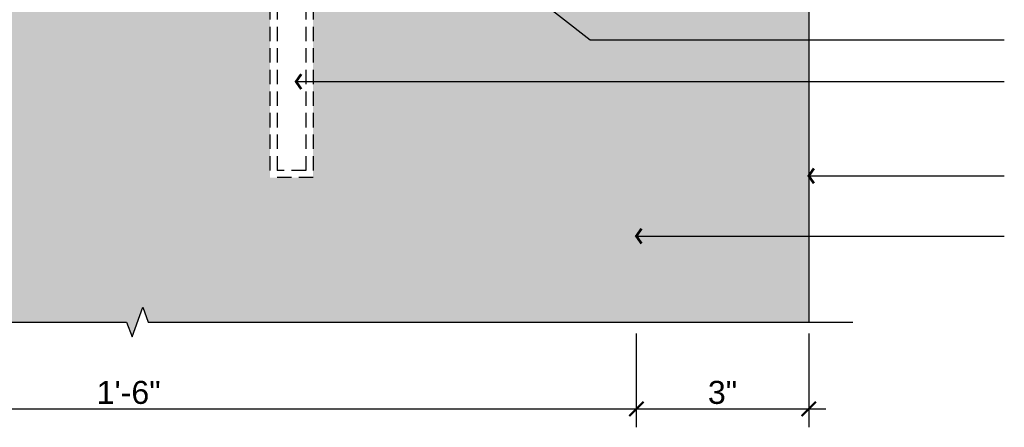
# Model space of a CAD drawing. Header units: inches. Extents: x 13.5 to 67, y 51.4 to 78.9.
# Tile 9 of 12: x 37.1 to 54.2, y 51.4 to 58.5. Entities that reach past the tile are written whole.
import ezdxf

# ---------------------------------------------------------------- set-up
doc = ezdxf.new("R2010")
doc.units = ezdxf.units.IN
doc.header["$MEASUREMENT"] = 0
doc.linetypes.add('HIDDEN', pattern=[0.375, 0.25, -0.125])
for name, color, linetype in [('L-DETL-ANNO', 1, 'Continuous'), ('L-DETL-DIMS', 1, 'Continuous'), ('L-DETL-HIDD', 150, 'HIDDEN'), ('L-DETL-LINE-BOLD', 3, 'Continuous'), ('L-DETL-LINE-MEDM-BOLD', 2, 'Continuous'), ('L-DETL-PATT-MEDM', 135, 'Continuous')]:
    doc.layers.add(name, color=color, linetype=linetype)
doc.styles.add('Arial', font='arial.ttf')
doc.dimstyles.new('(IN) 3', dxfattribs={"dimscale": 4, "dimtxt": 0.1, "dimasz": 0.09, "dimexe": 0.08, "dimexo": 0.05, "dimgap": 0.02, "dimtad": 1, "dimdec": 3, "dimzin": 3, "dimdsep": 46, "dimlunit": 4, "dimtxsty": 'Arial', "dimblk": 'Arrowhead', "dimcen": 0.05, "dimdle": 0.075, "dimclrd": 256, "dimclre": 256, "dimclrt": 11, "dimadec": 0, "dimazin": 0, "dimtfac": 1, "dimtdec": 3, "dimtofl": 0, "dimtmove": 0, "dimatfit": 3, "dimldrblk": 'Arrowhead', "dimfxl": 1, "dimfrac": 2, "dimtolj": 1, "dimtzin": 0, "dimlwd": -1, "dimlwe": -1, "dimarcsym": 0})
doc.dimstyles.new('(IN) 3$0', dxfattribs={"dimscale": 4, "dimtxt": 0.1, "dimasz": 0.0625, "dimexe": 0.08, "dimexo": 0.05, "dimgap": 0.02, "dimtad": 1, "dimdec": 3, "dimzin": 3, "dimdsep": 46, "dimlunit": 4, "dimtxsty": 'Arial', "dimblk": 'ARCHTICK', "dimcen": 0.05, "dimdle": 0.075, "dimclrd": 256, "dimclre": 256, "dimclrt": 11, "dimadec": 0, "dimazin": 0, "dimtfac": 1, "dimtdec": 3, "dimtofl": 0, "dimtmove": 0, "dimatfit": 3, "dimldrblk": 'Arrowhead', "dimfxl": 1, "dimfrac": 2, "dimtolj": 1, "dimtzin": 0, "dimlwd": -1, "dimlwe": -1, "dimarcsym": 0})

# ---------------------------------------------------------------- blocks, each defined once
blk = doc.blocks.new('Arrowhead')
blk.add_line((0, 0), (-1, 0))
at = {"const_width": 0.125}
blk.add_lwpolyline([(-0.251, 0.36), (0, 0), (-0.251, -0.36)], dxfattribs=at)
blk = doc.blocks.new('_ARCHTICK')
at = {"linetype": 'ByBlock', "const_width": 0.15}
blk.add_lwpolyline([(-0.5, -0.5), (0.5, 0.5)], dxfattribs=at)
blk = doc.blocks.new('*D30')
at = {"layer": 'Defpoints', "color": 0, "transparency": 16777216}
for p in [(29.82, 53.221), (47.82, 53.221), (47.82, 51.712)]:
    blk.add_point(p, dxfattribs=at)
at = {"layer": 'L-DETL-DIMS', "transparency": 16777216}
for p, q in [((29.82, 53.021), (29.82, 51.392)), ((47.82, 53.021), (47.82, 51.392)), ((29.52, 51.712), (48.12, 51.712))]:
    blk.add_line(p, q, dxfattribs=at)
at = {"layer": 'L-DETL-DIMS', "transparency": 16777216, "xscale": 0.25, "yscale": 0.25, "zscale": 0.25, "rotation": 180}
blk.add_blockref('_ARCHTICK', (29.82, 51.712), dxfattribs=at)
at = {"layer": 'L-DETL-DIMS', "transparency": 16777216, "xscale": 0.25, "yscale": 0.25, "zscale": 0.25}
blk.add_blockref('_ARCHTICK', (47.82, 51.712), dxfattribs=at)
at = {"layer": 'L-DETL-DIMS', "color": 11, "transparency": 16777216, "insert": (38.987, 51.996), "char_height": 0.4, "attachment_point": 5, "style": 'Arial'}
blk.add_mtext('\\A1;1\'-6"', dxfattribs=at)
blk = doc.blocks.new('*D32')
at = {"layer": 'Defpoints', "color": 0, "transparency": 16777216}
for p in [(47.82, 53.221), (50.82, 53.221), (50.82, 51.712)]:
    blk.add_point(p, dxfattribs=at)
at = {"layer": 'L-DETL-DIMS', "transparency": 16777216}
for p, q in [((47.82, 53.021), (47.82, 51.392)), ((50.82, 53.021), (50.82, 51.392)), ((47.52, 51.712), (51.12, 51.712))]:
    blk.add_line(p, q, dxfattribs=at)
at = {"layer": 'L-DETL-DIMS', "transparency": 16777216, "xscale": 0.25, "yscale": 0.25, "zscale": 0.25, "rotation": 180}
blk.add_blockref('_ARCHTICK', (47.82, 51.712), dxfattribs=at)
at = {"layer": 'L-DETL-DIMS', "transparency": 16777216, "xscale": 0.25, "yscale": 0.25, "zscale": 0.25}
blk.add_blockref('_ARCHTICK', (50.82, 51.712), dxfattribs=at)
at = {"layer": 'L-DETL-DIMS', "color": 11, "transparency": 16777216, "insert": (49.32, 51.996), "char_height": 0.4, "attachment_point": 5, "style": 'Arial'}
blk.add_mtext('\\A1;3"', dxfattribs=at)

msp = doc.modelspace()

# ---------------------------------------------------------------- hatches: boundary and pattern name
at = {"layer": 'L-DETL-PATT-MEDM'}
h = msp.add_hatch(dxfattribs=at)
h.set_pattern_fill('AR-CONC', color=256, scale=0.1, style=0)
h.set_pattern_definition([(50, (26.8198, 52.9639), (0.71726, -0.062752), [0.075, -0.825]), (355, (26.8198, 52.9639), (-0.138751, 0.752192), [0.06, -0.66]), (100.4514, (26.8796, 52.9587), (0.578509, 0.68944), [0.06374, -0.701142]), (46.1842, (26.8198, 53.1639), (1.06724, -0.16552), [0.1125, -1.2375]), (96.6356, (26.9087, 53.1501), (0.93466, 0.97412), [0.09561, -1.051714]), (351.184, (26.8198, 53.1639), (0.93466, 0.97412), [0.09, -0.99]), (21, (26.9198, 53.1139), (0.596907, -0.402619), [0.075, -0.825]), (326, (26.9198, 53.1139), (0.243315, 0.72515), [0.06, -0.66]), (71.4514, (26.96954, 53.08035), (0.840222, 0.322531), [0.06374, -0.701142]), (37.5, (26.8198, 52.9639), (0.0121599, 0.3328939), [0, -0.652, 0, -0.67, 0, -0.6625]), (7.5, (26.8198, 52.9639), (0.2630695, 0.3944117), [0, -0.382, 0, -0.637, 0, -0.2525]), (327.5, (26.5968, 52.9639), (0.5338224, -0.022555), [0, -0.25, 0, -0.78, 0, -1.035]), (317.5, (26.4968, 52.9639), (0.583186, 0.100105), [0, -0.325, 0, -0.518, 0, -0.735])])
h.paths.add_polyline_path([(35.4448, 61.3588), (29.8198, 61.3588), (29.8198, 59.8588), (29.8198, 53.2215), (38.9516, 53.2215), (39.0453, 52.9639), (39.2328, 53.4791), (39.3266, 53.2215), (50.8198, 53.2215), (50.8198, 59.8588), (47.8198, 59.8588), (47.8198, 61.3588), (42.1948, 61.3588), (42.1948, 55.7338), (41.4448, 55.7338), (41.4448, 61.3588), (36.1948, 61.3588), (36.1948, 55.7338), (35.4448, 55.7338)])

# ---------------------------------------------------------------- linework, layer by layer
at = {"layer": 'L-DETL-HIDD'}
for points in [[(41.4448, 61.3588), (41.4448, 55.7338)], [(41.5698, 61.3588), (41.5698, 55.8588)], [(42.0698, 61.3588), (42.0698, 55.8588)], [(42.1948, 61.3588), (42.1948, 55.7338)], [(42.0698, 55.8588), (41.5698, 55.8588)], [(42.1948, 55.7338), (41.4448, 55.7338)]]:
    msp.add_lwpolyline(points, dxfattribs=at)
at = {"layer": 'L-DETL-LINE-BOLD'}
msp.add_lwpolyline([(50.8198, 59.8588), (50.8198, 53.2215)], dxfattribs=at)
at = {"layer": 'L-DETL-LINE-MEDM-BOLD', "linetype": 'Continuous'}
msp.add_lwpolyline([(28.6546, 53.2215), (38.9516, 53.2215), (39.0453, 52.9639), (39.2328, 53.4791), (39.3266, 53.2215), (51.5889, 53.2215)], dxfattribs=at)

# ---------------------------------------------------------------- dimensions: what is measured, and where the dimension line sits
at = {"layer": 'L-DETL-DIMS'}
dim = msp.add_linear_dim(base=(47.8198, 51.7117), p1=(29.8198, 53.2215), p2=(47.8198, 53.2215), dimstyle='(IN) 3$0', dxfattribs=at)
dim.commit()
dim.dimension.update_dxf_attribs({"geometry": '*D30', "text_midpoint": (38.9866, 51.7117), "dimtype": 160})
dim = msp.add_linear_dim(base=(50.8198, 51.7117), p1=(47.8198, 53.2215), p2=(50.8198, 53.2215), dimstyle='(IN) 3$0', override={"dimtmove": 1}, dxfattribs=at)
dim.commit()
dim.dimension.update_dxf_attribs({"geometry": '*D32', "text_midpoint": (49.3198, 51.9961)})

# ---------------------------------------------------------------- leaders
at = {"layer": 'L-DETL-ANNO'}
for points in [[(42.2573, 61.8522), (47.0176, 58.1284), (54.2229, 58.1284)], [(41.8992, 57.4043), (51.1479, 57.4037), (54.2229, 57.4037)], [(50.8198, 55.7645), (53.8162, 55.7655), (54.2229, 55.7655)], [(47.8198, 54.7172), (53.8162, 54.7182), (54.2229, 54.7182)]]:
    msp.add_leader(points, dimstyle='(IN) 3', dxfattribs=at)

doc.saveas('drawing.dxf')
